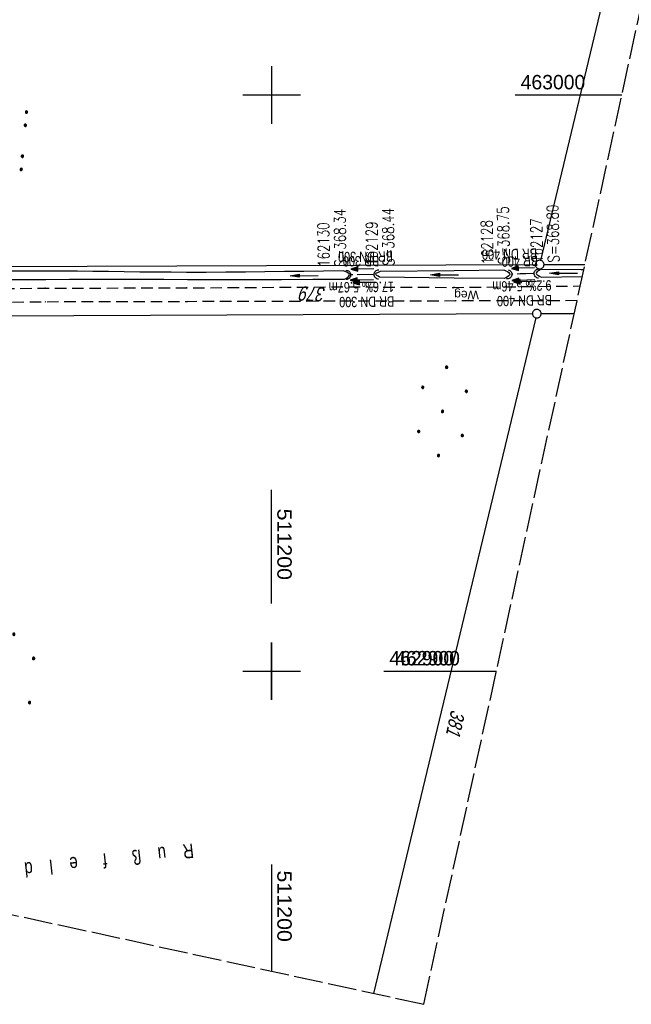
# Model space of a CAD drawing. Extents: x 510946 to 511423, y 462842 to 463807.
# Tile 5 of 33: x 511156 to 511262, y 462842 to 463013. Entities that reach past the tile are written whole.
import ezdxf

# ---------------------------------------------------------------- set-up
doc = ezdxf.new("R2010")
doc.units = 0
doc.header["$LTSCALE"] = 10
doc.header["$MEASUREMENT"] = 0
for name, pattern in [('AUSGEZOGEN', [0]), ('LT00', [0]), ('LT11', [0.3, 0.2, -0.1]), ('LT12', [0.4, 0.3, -0.1]), ('LT14', [0.6, 0.5, -0.1]), ('STRICHLINIE2', [0.375, 0.25, -0.125])]:
    doc.linetypes.add(name, pattern=pattern)
doc.layers.get('0').update_dxf_attribs({"linetype": 'LT00'})
for name, color, linetype in [('--EK_Halt-Pfeil', 4, 'LT00'), ('--EK_Haltung', 7, 'STRICHLINIE2'), ('--EK_Haltung-Text', 140, 'LT00'), ('--EK_Schacht-Text', 5, 'LT00'), ('--EL_Halt-Pfeil', 4, 'LT00'), ('--EL_Haltung', 182, 'STRICHLINIE2'), ('--EL_Haltung-Text', 182, 'LT00'), ('DFK_BES-NAME', 255, 'LT00'), ('DFK_FLUR_NR', 250, 'LT00'), ('DFK_GZPKT', 250, 'LT00'), ('DFK_KATASTER', 250, 'LT00'), ('DFK_NUTZUNG', 250, 'LT00'), ('DL', 182, 'LT12'), ('DL_PFEIL', 201, 'LT00'), ('DL_TEXT', 182, 'LT00'), ('FELDWEG_TEXT', 1, 'Continuous'), ('PFEIL', 140, 'AUSGEZOGEN'), ('V105_FELDWEG', 250, 'LT11'), ('V105_GRABEN', 250, 'LT00'), ('V105_RASTER', 250, 'LT00'), ('V105_UK_DURCH', 182, 'LT00'), ('V106_RASTER', 250, 'LT00')]:
    doc.layers.add(name, color=color, linetype=linetype)
doc.layers.add('-BLATT_105-RAND', color=7, linetype='LT14', plot=False)
doc.styles.add('Beschrift', font='ARIAL.TTF')
doc.styles.add('Haltungsbeschriftung', font='ARIAL.TTF', dxfattribs={"width": 0.75})
doc.styles.add('schachtbeschriftung', font='romans.shx', dxfattribs={"width": 0.75, "height": 2})
doc.styles.get("Standard").update_dxf_attribs({"font": 'ARIAL.TTF'})

# ---------------------------------------------------------------- blocks, each defined once
blk = doc.blocks.new('SYMB7010')
at = {"color": 0, "linetype": 'ByBlock'}
for points in [[(-0.031408, 0.499213), (-0.093728, 0.49134), (-0.15457, 0.475719), (-0.212975, 0.452595), (-0.268021, 0.422333), (-0.31884, 0.385411), (-0.36463, 0.342411), (-0.40467, 0.29401), (-0.438329, 0.240973), (-0.465074, 0.184136), (-0.484486, 0.124395), (-0.496256, 0.062692), (-0.5002, 0)], [(-0.5002, 0), (-0.496256, -0.062692), (-0.484486, -0.124395), (-0.465075, -0.184136), (-0.438329, -0.240973), (-0.404671, -0.29401), (-0.36463, -0.342411), (-0.31884, -0.385411), (-0.268021, -0.422333), (-0.212975, -0.452595), (-0.154571, -0.475719), (-0.093728, -0.49134), (-0.031408, -0.499213), (0.031408, -0.499213)], [(0.5002, 0), (0.496256, 0.062692), (0.484485, 0.124395), (0.465074, 0.184136), (0.438329, 0.240973), (0.40467, 0.29401), (0.36463, 0.342411), (0.31884, 0.385411), (0.268021, 0.422333), (0.212975, 0.452595), (0.15457, 0.475719), (0.093728, 0.49134), (0.031408, 0.499213), (-0.031408, 0.499213)], [(0.031408, -0.499213), (0.093728, -0.491341), (0.15457, -0.475719), (0.212975, -0.452595), (0.268021, -0.422333), (0.31884, -0.385411), (0.36463, -0.342411), (0.404671, -0.294011), (0.438329, -0.240974), (0.465075, -0.184136), (0.484486, -0.124395), (0.496256, -0.062692), (0.500201, 0)]]:
    blk.add_lwpolyline(points, dxfattribs=at)
blk = doc.blocks.new('SYMB7110')
at = {"color": 0, "linetype": 'ByBlock'}
for p, q in [((-0.515, 0.392919), (-0.515, 0.367081)), ((-0.51, 0.362895), (-0.51, 0.397105)), ((-0.505, 0.399164), (-0.505, 0.360836)), ((-0.5, 0.360204), (-0.5, 0.399796)), ((-0.495, 0.399164), (-0.495, 0.360836)), ((-0.49, 0.362895), (-0.49, 0.397105)), ((-0.485, 0.392919), (-0.485, 0.367081)), ((-0.48, 0.379874), (-0.48, 0.380145)), ((-0.285, 0.392919), (-0.285, 0.367081)), ((-0.28, 0.362895), (-0.28, 0.397105)), ((-0.275, 0.399164), (-0.275, 0.360836)), ((-0.27, 0.360204), (-0.27, 0.399796)), ((-0.265, 0.399164), (-0.265, 0.360836)), ((-0.26, 0.362895), (-0.26, 0.397105)), ((-0.255, 0.392919), (-0.255, 0.367081)), ((-0.25, 0.379874), (-0.25, 0.380146)), ((0.255, 0.392919), (0.255, 0.367081)), ((0.26, 0.362895), (0.26, 0.397105)), ((0.265, 0.399164), (0.265, 0.360836)), ((0.27, 0.360204), (0.27, 0.399796)), ((0.275, 0.399164), (0.275, 0.360836)), ((0.28, 0.362895), (0.28, 0.397105)), ((0.285, 0.392919), (0.285, 0.367081)), ((0.29, 0.379874), (0.29, 0.380145)), ((0.485, 0.392919), (0.485, 0.367081)), ((0.49, 0.362895), (0.49, 0.397105)), ((0.495, 0.399164), (0.495, 0.360836)), ((0.5, 0.360204), (0.5, 0.399796)), ((0.505, 0.399164), (0.505, 0.360836)), ((0.51, 0.362895), (0.51, 0.397105)), ((0.515, 0.392919), (0.515, 0.367081)), ((0.52, 0.379874), (0.52, 0.380146)), ((-0.9, 0.012919), (-0.9, -0.012919)), ((-0.895, -0.017106), (-0.895, 0.017105)), ((-0.89, 0.019164), (-0.89, -0.019164)), ((-0.885, -0.019797), (-0.885, 0.019796)), ((-0.88, 0.019164), (-0.88, -0.019164)), ((-0.875, -0.017106), (-0.875, 0.017105)), ((-0.87, 0.012919), (-0.87, -0.012919)), ((-0.865, -0.000126), (-0.865, 0.000145)), ((-0.67, 0.012919), (-0.67, -0.012919)), ((-0.665, -0.017106), (-0.665, 0.017105)), ((-0.66, 0.019164), (-0.66, -0.019164)), ((-0.655, -0.019797), (-0.655, 0.019796)), ((-0.65, 0.019164), (-0.65, -0.019164)), ((-0.645, -0.017106), (-0.645, 0.017105)), ((-0.64, 0.012919), (-0.64, -0.012919)), ((-0.635, -0.000126), (-0.635, 0.000145)), ((-0.13, 0.012919), (-0.13, -0.012919)), ((-0.125, -0.017105), (-0.125, 0.017105)), ((-0.12, 0.019164), (-0.12, -0.019164)), ((-0.115, -0.019796), (-0.115, 0.019796)), ((-0.11, 0.019164), (-0.11, -0.019164)), ((-0.105, -0.017105), (-0.105, 0.017105)), ((-0.1, 0.012919), (-0.1, -0.012919)), ((-0.095, -0.000126), (-0.095, 0.000146)), ((0.1, 0.012919), (0.1, -0.012919)), ((0.105, -0.017105), (0.105, 0.017105)), ((0.11, 0.019164), (0.11, -0.019164)), ((0.115, -0.019796), (0.115, 0.019796)), ((0.12, 0.019164), (0.12, -0.019164)), ((0.125, -0.017105), (0.125, 0.017105)), ((0.13, 0.012919), (0.13, -0.012919)), ((0.135, -0.000126), (0.135, 0.000146)), ((0.64, 0.012919), (0.64, -0.012919)), ((0.645, -0.017105), (0.645, 0.017105)), ((0.65, 0.019164), (0.65, -0.019164)), ((0.655, -0.019796), (0.655, 0.019796)), ((0.66, 0.019164), (0.66, -0.019164)), ((0.665, -0.017105), (0.665, 0.017105)), ((0.67, 0.012919), (0.67, -0.012919)), ((0.675, -0.000126), (0.675, 0.000146)), ((0.87, 0.012919), (0.87, -0.012919)), ((0.875, -0.017105), (0.875, 0.017105)), ((0.88, 0.019164), (0.88, -0.019164)), ((0.885, -0.019796), (0.885, 0.019796)), ((0.89, 0.019164), (0.89, -0.019164)), ((0.895, -0.017105), (0.895, 0.017105)), ((0.9, 0.012919), (0.9, -0.012919)), ((0.905, -0.000126), (0.905, 0.000146)), ((-0.515, -0.367081), (-0.515, -0.392919)), ((-0.51, -0.397105), (-0.51, -0.362895)), ((-0.505, -0.360836), (-0.505, -0.399164)), ((-0.5, -0.399796), (-0.5, -0.360204)), ((-0.495, -0.360836), (-0.495, -0.399164)), ((-0.49, -0.397106), (-0.49, -0.362895)), ((-0.485, -0.367081), (-0.485, -0.392919)), ((-0.48, -0.380126), (-0.48, -0.379855)), ((-0.285, -0.367081), (-0.285, -0.392919)), ((-0.28, -0.397105), (-0.28, -0.362895)), ((-0.275, -0.360836), (-0.275, -0.399164)), ((-0.27, -0.399796), (-0.27, -0.360204)), ((-0.265, -0.360836), (-0.265, -0.399164)), ((-0.26, -0.397105), (-0.26, -0.362895)), ((-0.255, -0.367081), (-0.255, -0.392919)), ((-0.25, -0.380126), (-0.25, -0.379855)), ((0.255, -0.367081), (0.255, -0.392919)), ((0.26, -0.397105), (0.26, -0.362895)), ((0.265, -0.360836), (0.265, -0.399164)), ((0.27, -0.399796), (0.27, -0.360204)), ((0.275, -0.360836), (0.275, -0.399164)), ((0.28, -0.397105), (0.28, -0.362895)), ((0.285, -0.367081), (0.285, -0.392919)), ((0.29, -0.380126), (0.29, -0.379855)), ((0.485, -0.367081), (0.485, -0.392919)), ((0.49, -0.397105), (0.49, -0.362895)), ((0.495, -0.360836), (0.495, -0.399164)), ((0.5, -0.399796), (0.5, -0.360204)), ((0.505, -0.360836), (0.505, -0.399164)), ((0.51, -0.397105), (0.51, -0.362895)), ((0.515, -0.367081), (0.515, -0.392919)), ((0.52, -0.380126), (0.52, -0.379855))]:
    blk.add_line(p, q, dxfattribs=at)
for points in [[(-0.48, 0.38), (-0.481981, 0.388678), (-0.48753, 0.395637), (-0.49555, 0.399499), (-0.50445, 0.399499), (-0.51247, 0.395637), (-0.518019, 0.388678), (-0.52, 0.38), (-0.518019, 0.371322), (-0.51247, 0.364363), (-0.50445, 0.360501), (-0.49555, 0.360501), (-0.48753, 0.364363), (-0.481981, 0.371322), (-0.48, 0.38)], [(-0.25, 0.38), (-0.251981, 0.388678), (-0.25753, 0.395637), (-0.26555, 0.399499), (-0.27445, 0.399499), (-0.28247, 0.395637), (-0.288019, 0.388678), (-0.29, 0.38), (-0.288019, 0.371322), (-0.28247, 0.364363), (-0.27445, 0.360501), (-0.26555, 0.360501), (-0.25753, 0.364363), (-0.251981, 0.371322), (-0.25, 0.38)], [(0.29, 0.38), (0.288019, 0.388678), (0.28247, 0.395637), (0.27445, 0.399499), (0.26555, 0.399499), (0.25753, 0.395637), (0.251981, 0.388678), (0.25, 0.38), (0.251981, 0.371322), (0.25753, 0.364363), (0.26555, 0.360501), (0.27445, 0.360501), (0.28247, 0.364363), (0.288019, 0.371322), (0.29, 0.38)], [(0.52, 0.38), (0.518019, 0.388678), (0.51247, 0.395637), (0.50445, 0.399499), (0.495549, 0.399499), (0.48753, 0.395637), (0.481981, 0.388678), (0.48, 0.38), (0.481981, 0.371322), (0.48753, 0.364363), (0.495549, 0.360501), (0.50445, 0.360501), (0.51247, 0.364363), (0.518019, 0.371322), (0.52, 0.38)], [(-0.865, 0), (-0.866981, 0.008678), (-0.87253, 0.015637), (-0.88055, 0.019498), (-0.88945, 0.019498), (-0.89747, 0.015637), (-0.903019, 0.008678), (-0.905, 0)], [(-0.905, 0), (-0.903019, -0.008678), (-0.89747, -0.015637), (-0.88945, -0.019499), (-0.88055, -0.019499), (-0.87253, -0.015637), (-0.866981, -0.008678), (-0.865, 0)], [(-0.635, 0), (-0.636981, 0.008678), (-0.64253, 0.015637), (-0.65055, 0.019498), (-0.65945, 0.019498), (-0.66747, 0.015637), (-0.673019, 0.008678), (-0.675, 0)], [(-0.675, 0), (-0.673019, -0.008678), (-0.66747, -0.015637), (-0.65945, -0.019499), (-0.65055, -0.019499), (-0.64253, -0.015637), (-0.636981, -0.008678), (-0.635, 0)], [(-0.095, 0), (-0.096981, 0.008678), (-0.10253, 0.015637), (-0.11055, 0.019499), (-0.11945, 0.019499), (-0.12747, 0.015637), (-0.133019, 0.008678), (-0.135, 0)], [(-0.135, 0), (-0.133019, -0.008678), (-0.12747, -0.015637), (-0.11945, -0.019499), (-0.11055, -0.019499), (-0.10253, -0.015637), (-0.096981, -0.008678), (-0.095, 0)], [(0.135, 0), (0.133019, 0.008678), (0.12747, 0.015637), (0.11945, 0.019499), (0.11055, 0.019499), (0.10253, 0.015637), (0.096981, 0.008678), (0.095, 0)], [(0.095, 0), (0.096981, -0.008678), (0.10253, -0.015637), (0.11055, -0.019499), (0.11945, -0.019499), (0.12747, -0.015637), (0.133019, -0.008678), (0.135, 0)], [(0.675, 0), (0.673019, 0.008678), (0.66747, 0.015637), (0.65945, 0.019499), (0.65055, 0.019499), (0.64253, 0.015637), (0.636981, 0.008678), (0.635, 0)], [(0.635, 0), (0.636981, -0.008678), (0.64253, -0.015637), (0.65055, -0.019499), (0.65945, -0.019499), (0.66747, -0.015637), (0.673019, -0.008678), (0.675, 0)], [(0.905, 0), (0.903019, 0.008678), (0.89747, 0.015637), (0.88945, 0.019499), (0.88055, 0.019499), (0.87253, 0.015637), (0.866981, 0.008678), (0.865, 0)], [(0.865, 0), (0.866981, -0.008678), (0.87253, -0.015637), (0.88055, -0.019499), (0.88945, -0.019499), (0.89747, -0.015637), (0.903019, -0.008678), (0.905, 0)], [(-0.48, -0.38), (-0.481981, -0.371322), (-0.48753, -0.364363), (-0.49555, -0.360501), (-0.50445, -0.360501), (-0.51247, -0.364363), (-0.518019, -0.371322), (-0.52, -0.38), (-0.518019, -0.388678), (-0.51247, -0.395637), (-0.50445, -0.399499), (-0.49555, -0.399499), (-0.48753, -0.395637), (-0.481981, -0.388678), (-0.48, -0.38)], [(-0.25, -0.38), (-0.251981, -0.371322), (-0.25753, -0.364363), (-0.26555, -0.360501), (-0.27445, -0.360501), (-0.28247, -0.364363), (-0.288019, -0.371322), (-0.29, -0.38), (-0.288019, -0.388678), (-0.28247, -0.395637), (-0.27445, -0.399499), (-0.26555, -0.399499), (-0.25753, -0.395637), (-0.251981, -0.388678), (-0.25, -0.38)], [(0.29, -0.38), (0.288019, -0.371322), (0.28247, -0.364363), (0.27445, -0.360501), (0.26555, -0.360501), (0.25753, -0.364363), (0.251981, -0.371322), (0.25, -0.38), (0.251981, -0.388678), (0.25753, -0.395637), (0.26555, -0.399499), (0.27445, -0.399499), (0.28247, -0.395637), (0.288019, -0.388678), (0.29, -0.38)], [(0.52, -0.38), (0.518019, -0.371322), (0.51247, -0.364363), (0.50445, -0.360501), (0.495549, -0.360501), (0.48753, -0.364363), (0.481981, -0.371322), (0.48, -0.38), (0.481981, -0.388678), (0.48753, -0.395637), (0.495549, -0.399499), (0.50445, -0.399499), (0.51247, -0.395637), (0.518019, -0.388678), (0.52, -0.38)]]:
    blk.add_lwpolyline(points, dxfattribs=at)
blk = doc.blocks.new('Ackerland7')
at = {"layer": 'DFK_NUTZUNG', "color": 0, "linetype": 'ByBlock'}
for p, q in [((-4, 3.93), (-4, 3.67)), ((-3.95, 3.63), (-3.95, 3.97)), ((-3.9, 3.99), (-3.9, 3.61)), ((-3.85, 3.6), (-3.85, 4)), ((-3.8, 3.99), (-3.8, 3.61)), ((-3.75, 3.63), (-3.75, 3.97)), ((-3.7, 3.93), (-3.7, 3.67)), ((-3.65, 3.8), (-3.65, 3.8)), ((3.7, 3.93), (3.7, 3.67)), ((3.75, 3.63), (3.75, 3.97)), ((3.8, 3.99), (3.8, 3.61)), ((3.85, 3.6), (3.85, 4)), ((3.9, 3.99), (3.9, 3.61)), ((3.95, 3.63), (3.95, 3.97)), ((4, 3.93), (4, 3.67)), ((4.05, 3.8), (4.05, 3.8)), ((-7.85, 0.13), (-7.85, -0.13)), ((-7.8, -0.17), (-7.8, 0.17)), ((-7.75, 0.19), (-7.75, -0.19)), ((-7.7, -0.2), (-7.7, 0.2)), ((-7.65, 0.19), (-7.65, -0.19)), ((-7.6, -0.17), (-7.6, 0.17)), ((-7.55, 0.13), (-7.55, -0.13)), ((-7.5, 0), (-7.5, 0)), ((-0.15, 0.13), (-0.15, -0.13)), ((-0.1, -0.17), (-0.1, 0.17)), ((-0.05, 0.19), (-0.05, -0.19)), ((0, -0.2), (0, 0.2)), ((0.05, 0.19), (0.05, -0.19)), ((0.1, -0.17), (0.1, 0.17)), ((0.15, 0.13), (0.15, -0.13)), ((0.2, 0), (0.2, 0)), ((7.55, 0.13), (7.55, -0.13)), ((7.6, -0.17), (7.6, 0.17)), ((7.65, 0.19), (7.65, -0.19)), ((7.7, -0.2), (7.7, 0.2)), ((7.75, 0.19), (7.75, -0.19)), ((7.8, -0.17), (7.8, 0.17)), ((7.85, 0.13), (7.85, -0.13)), ((7.9, 0), (7.9, 0)), ((-4, -3.67), (-4, -3.93)), ((-3.95, -3.97), (-3.95, -3.63)), ((-3.9, -3.61), (-3.9, -3.99)), ((-3.85, -4), (-3.85, -3.6)), ((-3.8, -3.61), (-3.8, -3.99)), ((-3.75, -3.97), (-3.75, -3.63)), ((-3.7, -3.67), (-3.7, -3.93)), ((-3.65, -3.8), (-3.65, -3.8)), ((3.7, -3.67), (3.7, -3.93)), ((3.75, -3.97), (3.75, -3.63)), ((3.8, -3.61), (3.8, -3.99)), ((3.85, -4), (3.85, -3.6)), ((3.9, -3.61), (3.9, -3.99)), ((3.95, -3.97), (3.95, -3.63)), ((4, -3.67), (4, -3.93)), ((4.05, -3.8), (4.05, -3.8))]:
    blk.add_line(p, q, dxfattribs=at)
for points in [[(-3.65, 3.8), (-3.67, 3.89), (-3.73, 3.96), (-3.81, 3.99), (-3.89, 3.99), (-3.97, 3.96), (-4.03, 3.89), (-4.05, 3.8), (-4.03, 3.71), (-3.97, 3.64), (-3.89, 3.6), (-3.81, 3.6), (-3.73, 3.64), (-3.67, 3.71), (-3.65, 3.8)], [(4.05, 3.8), (4.03, 3.89), (3.97, 3.96), (3.89, 3.99), (3.81, 3.99), (3.73, 3.96), (3.67, 3.89), (3.65, 3.8), (3.67, 3.71), (3.73, 3.64), (3.81, 3.61), (3.89, 3.61), (3.97, 3.64), (4.03, 3.71), (4.05, 3.8)], [(-7.5, 0), (-7.52, 0.09), (-7.58, 0.16), (-7.66, 0.19), (-7.74, 0.19), (-7.82, 0.16), (-7.88, 0.09), (-7.9, 0)], [(0.2, 0), (0.18, 0.09), (0.12, 0.16), (0.04, 0.19), (-0.04, 0.19), (-0.12, 0.16), (-0.18, 0.09), (-0.2, 0)], [(-0.2, 0), (-0.18, -0.09), (-0.12, -0.16), (-0.04, -0.19), (0.04, -0.19), (0.12, -0.16), (0.18, -0.09), (0.2, 0)], [(7.9, 0), (7.88, 0.09), (7.82, 0.16), (7.74, 0.19), (7.66, 0.19), (7.58, 0.16), (7.52, 0.09), (7.5, 0)], [(7.5, 0), (7.52, -0.09), (7.58, -0.16), (7.66, -0.19), (7.74, -0.19), (7.82, -0.16), (7.88, -0.09), (7.9, 0)], [(-7.9, 0), (-7.88, -0.09), (-7.82, -0.16), (-7.74, -0.19), (-7.66, -0.19), (-7.58, -0.16), (-7.52, -0.09), (-7.5, 0)], [(-3.65, -3.8), (-3.67, -3.71), (-3.73, -3.64), (-3.81, -3.61), (-3.89, -3.61), (-3.97, -3.64), (-4.03, -3.71), (-4.05, -3.8), (-4.03, -3.89), (-3.97, -3.96), (-3.89, -3.99), (-3.81, -3.99), (-3.73, -3.96), (-3.67, -3.89), (-3.65, -3.8)], [(4.05, -3.8), (4.03, -3.71), (3.97, -3.64), (3.89, -3.61), (3.81, -3.61), (3.73, -3.64), (3.67, -3.71), (3.65, -3.8), (3.67, -3.89), (3.73, -3.96), (3.81, -3.99), (3.89, -3.99), (3.97, -3.96), (4.03, -3.89), (4.05, -3.8)]]:
    blk.add_lwpolyline(points, dxfattribs=at)
blk = doc.blocks.new('Pfreil3')
at = {"layer": 'PFEIL'}
blk.add_hatch(color=256, dxfattribs=at).paths.add_polyline_path([(-1.55, 0.27), (-1.55, -0.27), (0, 0)])
for p, q in [((-1.55, 0), (-4.83, 0)), ((-1.55, -0.27), (-1.55, 0.27)), ((-1.55, 0.27), (0, 0)), ((0, 0), (-1.55, -0.27))]:
    blk.add_line(p, q, dxfattribs=at)
blk = doc.blocks.new('SYMB0011')
at = {"color": 0, "linetype": 'ByBlock'}
for p, q in [((0.5, 0), (-0.5, 0)), ((0, 0.5), (0, -0.5))]:
    blk.add_line(p, q, dxfattribs=at)
blk = doc.blocks.new('SYMB1107')
at = {"color": 0, "linetype": 'ByBlock'}
for points in [[(-0.2, 0), (-0.196157, 0.039018), (-0.184776, 0.076537), (-0.166294, 0.111114), (-0.141421, 0.141421), (-0.111114, 0.166294), (-0.076537, 0.184776), (-0.039018, 0.196157), (0, 0.2)], [(0, 0.2), (0.039018, 0.196157), (0.076537, 0.184776), (0.111114, 0.166294), (0.141421, 0.141421), (0.166294, 0.111114), (0.184776, 0.076537), (0.196157, 0.039018), (0.2, 0)]]:
    blk.add_lwpolyline(points, dxfattribs=at)
blk = doc.blocks.new('SYMB0070')
at = {"color": 0, "linetype": 'ByBlock'}
for p, q in [((-0.5, 0), (0.2, 0)), ((0.5, 0), (0.2, 0.1)), ((0.2, 0.1), (0.2, 0)), ((0.468, 0), (0.21, 0.086)), ((0.21, 0.086), (0.21, -0.086)), ((0.21, -0.086), (0.468, 0)), ((0.22, -0.072), (0.437, 0)), ((0.23, -0.058), (0.405, 0)), ((0.24, -0.045), (0.374, 0)), ((0.342, 0), (0.25, 0.031)), ((0.25, 0.031), (0.25, -0.031)), ((0.25, -0.031), (0.342, 0)), ((0.26, -0.017), (0.31, 0)), ((0.27, -0.003), (0.279, 0))]:
    blk.add_line(p, q, dxfattribs=at)
for points in [[(0.2, 0), (0.2, -0.1), (0.5, 0)], [(0.437, 0), (0.22, 0.072), (0.22, -0.072)], [(0.405, 0), (0.23, 0.058), (0.23, -0.058)], [(0.374, 0), (0.24, 0.045), (0.24, -0.045)], [(0.31, 0), (0.26, 0.017), (0.26, -0.017)], [(0.279, 0), (0.27, 0.003), (0.27, -0.003)]]:
    blk.add_lwpolyline(points, dxfattribs=at)

msp = doc.modelspace()

# ---------------------------------------------------------------- linework, layer by layer
at = {"layer": '--EK_Haltung'}
for p, q in [((511217.85, 462968.84), (511213.68, 462968.8)), ((511245.64, 462969.01), (511241.68, 462968.92))]:
    msp.add_line(p, q, dxfattribs=at)
at = {"layer": '--EL_Haltung'}
for p, q in [((511217.85, 462968.84), (511213.68, 462968.8)), ((511245.64, 462969.01), (511241.68, 462968.92))]:
    msp.add_line(p, q, dxfattribs=at)
at = {"layer": '-BLATT_105-RAND'}
msp.add_lwpolyline([(511142.88, 463807.06), (510946, 462903.25), (511226.43, 462842.17), (511423.3, 463745.98), (511142.88, 463807.06)], dxfattribs=at)
at = {"layer": 'DFK_KATASTER'}
for p, q in [((511246.73, 462971.31), (511267.67, 463058.57)), ((511137.22, 462970.16), (511245.8, 462970.58)), ((511247.3, 462970.58), (511254.4, 462970.61)), ((511135.74, 462961.63), (511245.29, 462962.06)), ((511246.79, 462962.06), (511252.55, 462962.08)), ((511245.87, 462961.33), (511217.72, 462844.07))]:
    msp.add_line(p, q, dxfattribs=at)
at = {"layer": 'DL'}
for p, q in [((511217.85, 462968.84), (511213.68, 462968.8)), ((511245.64, 462969.01), (511241.68, 462968.92))]:
    msp.add_line(p, q, dxfattribs=at)
at = {"layer": 'V105_FELDWEG', "flags": 128}
for points in [[(511131.6, 462960.88), (511131.98, 462961.5), (511132.37, 462962.11), (511132.76, 462962.7), (511133.17, 462963.27), (511133.61, 462963.8), (511134.08, 462964.29), (511134.58, 462964.73), (511135.13, 462965.11), (511135.72, 462965.42), (511136.34, 462965.67), (511137, 462965.87), (511137.68, 462966.02), (511138.38, 462966.13), (511139.08, 462966.2), (511139.78, 462966.24), (511140.47, 462966.26), (511160.72, 462966.49), (511185.29, 462966.54), (511212.21, 462966.71), (511231.71, 462966.62), (511253.59, 462966.87)], [(511253.03, 462964.32), (511231.85, 462964.26), (511212.32, 462964.21), (511185.4, 462964.14), (511160.78, 462964.08), (511140.64, 462963.82), (511140.06, 462963.8), (511139.47, 462963.77), (511138.87, 462963.72), (511138.28, 462963.64), (511137.7, 462963.52), (511137.15, 462963.36), (511136.62, 462963.15), (511136.13, 462962.88), (511135.69, 462962.55), (511135.28, 462962.17), (511134.91, 462961.74), (511134.57, 462961.28), (511134.24, 462960.79), (511133.92, 462960.28), (511133.61, 462959.76)]]:
    msp.add_lwpolyline(points, dxfattribs=at)
at = {"layer": 'V105_GRABEN'}
for points in [[(511212.42, 462969.51), (511209.03, 462969.45), (511205.63, 462969.4), (511202.24, 462969.35), (511198.84, 462969.3), (511195.45, 462969.27), (511192.05, 462969.24), (511188.66, 462969.23), (511185.26, 462969.23), (511182.55, 462969.24), (511179.84, 462969.27), (511177.13, 462969.29), (511174.42, 462969.32), (511171.71, 462969.35), (511169, 462969.38), (511166.29, 462969.41), (511163.58, 462969.43), (511160.87, 462969.44), (511157.92, 462969.44), (511154.96, 462969.42)], [(511212.64, 462968.03), (511212.91, 462968.19), (511213.16, 462968.35), (511213.36, 462968.51), (511213.5, 462968.66), (511213.55, 462968.81), (511213.48, 462968.96), (511213.31, 462969.1), (511213.06, 462969.24), (511212.76, 462969.37), (511212.42, 462969.51)], [(511218.76, 462968.41), (511218.52, 462968.54), (511218.3, 462968.66), (511218.15, 462968.78), (511218.08, 462968.9), (511218.12, 462969.01), (511218.24, 462969.12), (511218.43, 462969.22), (511218.66, 462969.33), (511218.9, 462969.43)], [(511240.37, 462968.15), (511231.7, 462968.2), (511218.76, 462968.41)], [(511218.9, 462969.43), (511231.71, 462969.53), (511240.34, 462969.65)], [(511240.34, 462969.65), (511240.64, 462969.5), (511240.93, 462969.35), (511241.16, 462969.2), (511241.31, 462969.05), (511241.37, 462968.9), (511241.31, 462968.75), (511241.16, 462968.6), (511240.94, 462968.45), (511240.67, 462968.3), (511240.37, 462968.15)], [(511246.92, 462969.78), (511246.63, 462969.64), (511246.35, 462969.49), (511246.13, 462969.35), (511245.98, 462969.21), (511245.93, 462969.06), (511245.99, 462968.93), (511246.13, 462968.8), (511246.34, 462968.66), (511246.59, 462968.53), (511246.87, 462968.4)], [(511246.87, 462968.4), (511253.87, 462968.52), (511253.95, 462968.52)], [(511246.92, 462969.78), (511253.74, 462969.73), (511254.21, 462969.73)], [(511137.09, 462968.09), (511138.72, 462967.93), (511140.35, 462967.84), (511144.45, 462967.88), (511148.55, 462967.92), (511152.65, 462967.96), (511156.74, 462967.99), (511160.84, 462968.01), (511164.93, 462968.03), (511169.03, 462968.03), (511173.12, 462968.03), (511177.21, 462968.03), (511181.31, 462968.02), (511185.4, 462968.01), (511190.85, 462968.01), (511196.3, 462968.01), (511201.74, 462968.01), (511207.19, 462968.02), (511212.64, 462968.03)]]:
    msp.add_lwpolyline(points, dxfattribs=at)
at = {"layer": 'V105_RASTER'}
for p, q in [((511200, 463005), (511200, 462995)), ((511205, 463000), (511195, 463000)), ((511260.81, 463000), (511242.31, 463000)), ((511200, 462905), (511200, 462895)), ((511195, 462900), (511205, 462900)), ((511220.52, 462900), (511239.02, 462900)), ((511200, 462866.43), (511200, 462847.93))]:
    msp.add_line(p, q, dxfattribs=at)
at = {"layer": 'V106_RASTER'}
for p, q in [((511200, 462911.75), (511200, 462931.5)), ((511200, 462895), (511200, 462905)), ((511200, 462895), (511200, 462905)), ((511195, 462900), (511205, 462900)), ((511219.51, 462900), (511238.01, 462900))]:
    msp.add_line(p, q, dxfattribs=at)

# ---------------------------------------------------------------- block references
at = {"layer": '--EK_Halt-Pfeil', "yscale": 4, "zscale": 4}
for p, xscale, rotation in [((511215.76, 462969.82), 4.000000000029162, 180.6186100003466), ((511243.64, 462969.96), 3.999999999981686, 181.2317199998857)]:
    msp.add_blockref('SYMB0070', p, dxfattribs=dict(at, xscale=xscale, rotation=rotation))
at = {"layer": '--EL_Halt-Pfeil', "yscale": 4, "zscale": 4}
for p, xscale, rotation in [((511216.09, 462967.46), 4.00000000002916, 180.6186100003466), ((511243.97, 462967.6), 3.999999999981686, 181.2317199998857)]:
    msp.add_blockref('SYMB0070', p, dxfattribs=dict(at, xscale=xscale, rotation=rotation))
at = {"layer": 'DFK_GZPKT', "xscale": 1.500000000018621, "yscale": 1.5, "zscale": 1.5, "rotation": 264.7377099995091}
for p in [(511246.55, 462970.58), (511246.04, 462962.06)]:
    msp.add_blockref('SYMB7010', p, dxfattribs=at)
at = {"layer": 'DFK_NUTZUNG', "xscale": 10.00000000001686, "yscale": 10, "zscale": 10, "rotation": 264.7377100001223}
msp.add_blockref('SYMB7110', (511153.22, 462992.42), dxfattribs=at)
at = {"layer": 'DFK_NUTZUNG'}
for p, rotation in [((511229.68, 462945.09), 264.7376999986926), ((511154.56, 462898.73), 264.7376999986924)]:
    msp.add_blockref('Ackerland7', p, dxfattribs=dict(at, rotation=rotation))
at = {"layer": 'DL_PFEIL', "yscale": 4, "zscale": 4}
for p, xscale, rotation in [((511215.67, 462967.91), 4.000000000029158, 180.6186100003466), ((511243.71, 462967.86), 3.999999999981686, 181.2317199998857)]:
    msp.add_blockref('SYMB0070', p, dxfattribs=dict(at, xscale=xscale, rotation=rotation))
at = {"layer": 'PFEIL'}
for p, rotation in [((511203.24, 462968.62), 180.7113630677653), ((511227.61, 462968.81), 179.9201442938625), ((511248.26, 462969.07), 180.0292366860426)]:
    msp.add_blockref('Pfreil3', p, dxfattribs=dict(at, rotation=rotation))
at = {"layer": 'V105_FELDWEG', "xscale": 0.09999999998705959, "yscale": 0.09999999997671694, "zscale": 0.1, "rotation": 257.7114000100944}
for p in [(511160.72, 462966.49), (511185.29, 462966.54), (511212.21, 462966.71), (511231.71, 462966.62), (511160.78, 462964.08), (511185.4, 462964.14), (511212.32, 462964.21), (511231.85, 462964.26)]:
    msp.add_blockref('SYMB0011', p, dxfattribs=at)
at = {"layer": 'V105_UK_DURCH', "zscale": 4}
for p, xscale, yscale, rotation in [((511212.93, 462968.79), 4.000000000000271, 4, 272.1718536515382), ((511218.6, 462968.85), 3.999999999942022, 4.000000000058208, 88.59239721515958), ((511240.93, 462968.9), 3.999999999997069, 4, 257.7113999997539), ((511246.39, 462969.02), 4.000000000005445, 3.999999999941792, 87.88213682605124)]:
    msp.add_blockref('SYMB1107', p, dxfattribs=dict(at, xscale=xscale, yscale=yscale, rotation=rotation))

# ---------------------------------------------------------------- texts
at = {"layer": '--EK_Haltung-Text', "style": 'Haltungsbeschriftung', "width": 0.75}
for s, rotation, p in [('17.6‰ 5.67m', -179.3814, (511221.24, 462967.63)), ('9.2‰ 5.46m', -178.7683, (511248.58, 462967.88)), ('BR DN 300', -179.3814, (511221.27, 462965.07)), ('BR DN 400', -178.7683, (511248.64, 462965.33))]:
    msp.add_text(s, height=1.8, rotation=rotation, dxfattribs=at).set_placement(p)
at = {"layer": '--EK_Schacht-Text', "style": 'schachtbeschriftung', "width": 0.75}
for s, rotation, p in [('S=368.34', -269.3883, (511212.95, 462970.22)), ('S=368.44', -269.3814, (511221.32, 462970.39)), ('S=368.75', -268.7717, (511241.37, 462970.67)), ('S=368.80', -268.7683, (511249.97, 462970.97)), ('162130', -269.3883, (511210.07, 462970.19)), ('162129', -269.3814, (511218.44, 462970.36)), ('162128', -268.7717, (511238.49, 462970.61)), ('162127', -268.7683, (511247.09, 462970.91))]:
    msp.add_text(s, height=2, rotation=rotation, dxfattribs=at).set_placement(p)
at = {"layer": '--EL_Haltung-Text', "style": 'Haltungsbeschriftung', "width": 0.75}
for s, rotation, p in [('BR DN 400', -178.7683, (511246.04, 462973.4)), ('BR DN 300', -179.3814, (511221.07, 462972.88))]:
    msp.add_text(s, height=1.8, rotation=rotation, dxfattribs=at).set_placement(p)
at = {"layer": 'DFK_BES-NAME', "width": 0.75}
msp.add_text('R    u    ß      f      e    l    d', height=2.5, rotation=186.4954, dxfattribs=at).set_placement((511186.34, 462870.11))
at = {"layer": 'DFK_FLUR_NR', "oblique": 13.754, "width": 0.75}
for s, rotation, p in [('379', 177.4129, (511209.47, 462966.62)), ('381', 257.7114, (511231.2, 462893.42))]:
    msp.add_text(s, height=2.5, rotation=rotation, dxfattribs=at).set_placement(p)
at = {"layer": 'DL_TEXT', "style": 'Haltungsbeschriftung', "width": 0.75}
for s, rotation, p in [('BR 300', -179.3814, (511218.66, 462972.1)), ('BR 400', -178.7683, (511246.23, 462972.11))]:
    msp.add_text(s, height=1.8, rotation=rotation, dxfattribs=at).set_placement(p)
at = {"layer": 'FELDWEG_TEXT', "insert": (511236, 462966.48), "char_height": 1.5, "attachment_point": 7, "rotation": 180, "style": 'Beschrift'}
msp.add_mtext('Weg', dxfattribs=at)
at = {"layer": 'V105_RASTER'}
for s, rotation, width, p in [(' 463000', -0.0007, 0.962, (511242.31, 463001)), (' 462900', -0.0007, 0.965, (511220.52, 462901)), (' 511200', -90.0006, 1.063, (511201, 462866.43))]:
    msp.add_text(s, height=2.5, rotation=rotation, dxfattribs=dict(at, width=width)).set_placement(p)
at = {"layer": 'V106_RASTER'}
for s, rotation, width, p in [(' 511200', -89.9992, 1.063, (511201, 462929.25)), (' 462900', 0.0008, 0.965, (511219.51, 462901))]:
    msp.add_text(s, height=2.5, rotation=rotation, dxfattribs=dict(at, width=width)).set_placement(p)

doc.saveas('drawing.dxf')
